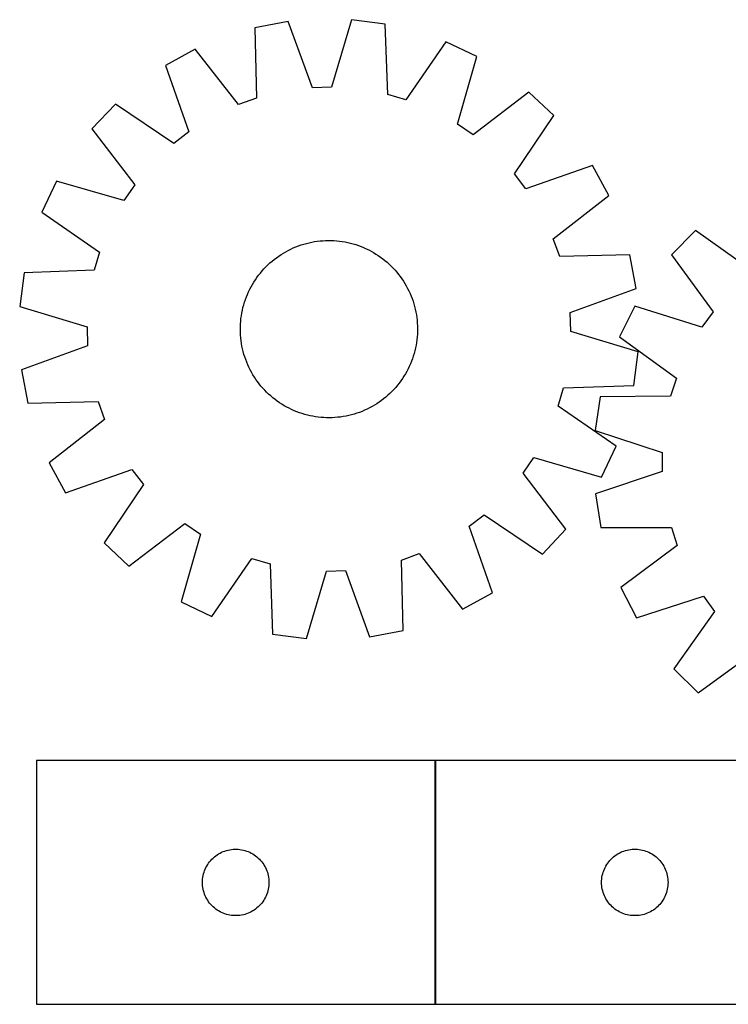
# Model space of a CAD drawing. Header units: millimetres. Extents: x 7 to 1493, y 7 to 451.
# Tile 5 of 6: x 875 to 1195, y 7 to 451. Entities that reach past the tile are written whole.
import ezdxf

# ---------------------------------------------------------------- set-up
doc = ezdxf.new("R2010")
doc.units = ezdxf.units.MM
doc.layers.add('COMMON', color=5, linetype='CONTINUOUS', true_color=0x0000ff)
doc.layers.add('CUT', color=7, linetype='CONTINUOUS', true_color=0x000000)

msp = doc.modelspace()

# ---------------------------------------------------------------- linework, layer by layer
at = {"layer": 'COMMON'}
msp.add_line((1063.019474, 116.627503), (1063.019474, 6.627503), dxfattribs=at)
at = {"layer": 'CUT'}
for p, q in [((996.665056, 450.096667), (981.545448, 447.245704)), ((1007.526225, 420.24688), (996.665056, 450.096667)), ((1025.191661, 450.932528), (1016.09689, 420.49801)), ((1040.452259, 448.971739), (1025.191661, 450.932528)), ((1041.557752, 417.226619), (1040.452259, 448.971739)), ((981.545448, 447.245704), (982.30059, 415.490318)), ((1067.840967, 440.951485), (1049.786543, 414.816977)), ((1081.748741, 434.37088), (1067.840967, 440.951485)), ((954.67333, 437.635547), (941.174724, 430.251904)), ((974.227007, 412.602998), (954.67333, 437.635547)), ((1072.990346, 403.837861), (1081.748741, 434.37088)), ((941.174724, 430.251904), (951.705861, 400.284089)), ((1016.09689, 420.49801), (1007.526225, 420.24688)), ((1105.318556, 418.279589), (1080.071771, 399.003318)), ((1116.512116, 407.723323), (1105.318556, 418.279589)), ((982.30059, 415.490318), (974.227007, 412.602998)), ((1049.786543, 414.816977), (1041.557752, 417.226619)), ((918.587524, 412.80816), (908.031257, 401.6146)), ((944.919658, 395.04321), (918.587524, 412.80816)), ((1098.747166, 381.391188), (1116.512116, 407.723323)), ((908.031257, 401.6146), (927.307528, 376.367815)), ((951.705861, 400.284089), (944.919658, 395.04321)), ((1080.071771, 399.003318), (1072.990346, 403.837861)), ((1133.95586, 385.136122), (1103.988045, 374.604985)), ((1141.339503, 371.637516), (1133.95586, 385.136122)), ((891.939966, 378.044785), (885.359361, 364.137011)), ((922.472986, 369.28639), (891.939966, 378.044785)), ((1103.988045, 374.604985), (1098.747166, 381.391188)), ((927.307528, 376.367815), (922.472986, 369.28639)), ((1116.306954, 352.08384), (1141.339503, 371.637516)), ((885.359361, 364.137011), (911.493869, 346.082587)), ((1180.584728, 355.753739), (1169.764275, 344.81535)), ((1206.485303, 337.365293), (1180.584728, 355.753739)), ((1009.766731, 350.958651), (1011.014917, 351.103697)), ((1011.014917, 351.103697), (1012.267043, 351.209465)), ((1012.267043, 351.209465), (1013.521874, 351.275851)), ((1013.521874, 351.275851), (1014.778171, 351.302788)), ((1014.778171, 351.302788), (1016.034693, 351.290251)), ((1016.034693, 351.290251), (1017.290202, 351.238252)), ((1017.290202, 351.238252), (1018.543459, 351.146842)), ((1018.543459, 351.146842), (1019.793225, 351.016112)), ((1019.793225, 351.016112), (1021.038269, 350.846189)), ((1119.194274, 344.010256), (1116.306954, 352.08384)), ((995.536694, 346.244704), (996.643833, 346.839052)), ((996.643833, 346.839052), (997.769095, 347.398331)), ((997.769095, 347.398331), (998.911369, 347.921989)), ((998.911369, 347.921989), (1000.069528, 348.409508)), ((1000.069528, 348.409508), (1001.242428, 348.860409)), ((1001.242428, 348.860409), (1002.428913, 349.274245)), ((1002.428913, 349.274245), (1003.627812, 349.650608)), ((1003.627812, 349.650608), (1004.83794, 349.989128)), ((1004.83794, 349.989128), (1006.058105, 350.289469)), ((1006.058105, 350.289469), (1007.287101, 350.551336)), ((1007.287101, 350.551336), (1008.523717, 350.77447)), ((1008.523717, 350.77447), (1009.766731, 350.958651)), ((1021.038269, 350.846189), (1022.27736, 350.637243)), ((1022.27736, 350.637243), (1023.509278, 350.38948)), ((1023.509278, 350.38948), (1024.732804, 350.103143)), ((1024.732804, 350.103143), (1025.946733, 349.778515)), ((1025.946733, 349.778515), (1027.149867, 349.415917)), ((1027.149867, 349.415917), (1028.341017, 349.015707)), ((1028.341017, 349.015707), (1029.519008, 348.578279)), ((1029.519008, 348.578279), (1030.682679, 348.104066)), ((1030.682679, 348.104066), (1031.830879, 347.593534)), ((1031.830879, 347.593534), (1032.962477, 347.047189)), ((1032.962477, 347.047189), (1034.076355, 346.465569)), ((911.493869, 346.082587), (909.084227, 337.853796)), ((989.334235, 341.977352), (990.310394, 342.76863)), ((990.310394, 342.76863), (991.310926, 343.528855)), ((991.310926, 343.528855), (992.334843, 344.257278)), ((992.334843, 344.257278), (993.381136, 344.95318)), ((993.381136, 344.95318), (994.448771, 345.615873)), ((994.448771, 345.615873), (995.536694, 346.244704)), ((1034.076355, 346.465569), (1035.171415, 345.849249)), ((1035.171415, 345.849249), (1036.246575, 345.198835)), ((1036.246575, 345.198835), (1037.300775, 344.514971)), ((1037.300775, 344.514971), (1038.332974, 343.798332)), ((1038.332974, 343.798332), (1039.342153, 343.049624)), ((1039.342153, 343.049624), (1040.327317, 342.269586)), ((1040.327317, 342.269586), (1041.287493, 341.458988)), ((1150.94966, 344.765398), (1119.194274, 344.010256)), ((1153.800623, 329.64579), (1150.94966, 344.765398)), ((1169.764275, 344.81535), (1188.432402, 319.115627)), ((909.084227, 337.853796), (877.339107, 336.748303)), ((984.851858, 337.583537), (985.692216, 338.517778)), ((985.692216, 338.517778), (986.561504, 339.425161)), ((986.561504, 339.425161), (987.458865, 340.304792)), ((987.458865, 340.304792), (988.383413, 341.155802)), ((988.383413, 341.155802), (989.334235, 341.977352)), ((1041.287493, 341.458988), (1042.221734, 340.61863)), ((1042.221734, 340.61863), (1043.129117, 339.749342)), ((1043.129117, 339.749342), (1044.008748, 338.851981)), ((1044.008748, 338.851981), (1044.859758, 337.927434)), ((1044.859758, 337.927434), (1045.681308, 336.976611)), ((877.339107, 336.748303), (875.378318, 321.487704)), ((981.112011, 332.542619), (981.795875, 333.596819)), ((981.795875, 333.596819), (982.512514, 334.629018)), ((982.512514, 334.629018), (983.261223, 335.638197)), ((983.261223, 335.638197), (984.04126, 336.623361)), ((984.04126, 336.623361), (984.851858, 337.583537)), ((1045.681308, 336.976611), (1046.472586, 336.000452)), ((1046.472586, 336.000452), (1047.232811, 334.99992)), ((1047.232811, 334.99992), (1047.961234, 333.976003)), ((1047.961234, 333.976003), (1048.657136, 332.929711)), ((978.717312, 328.126923), (979.263657, 329.258521)), ((979.263657, 329.258521), (979.845277, 330.372399)), ((979.845277, 330.372399), (980.461598, 331.467459)), ((980.461598, 331.467459), (981.112011, 332.542619)), ((1048.657136, 332.929711), (1049.319829, 331.862076)), ((1049.319829, 331.862076), (1049.94866, 330.774152)), ((1049.94866, 330.774152), (1050.543008, 329.667013)), ((1050.543008, 329.667013), (1051.102287, 328.541751)), ((1123.950836, 318.784622), (1153.800623, 329.64579)), ((976.894929, 323.445911), (977.295139, 324.637061)), ((977.295139, 324.637061), (977.732567, 325.815052)), ((977.732567, 325.815052), (978.20678, 326.978722)), ((978.20678, 326.978722), (978.717312, 328.126923)), ((1051.102287, 328.541751), (1051.625945, 327.399477)), ((1051.625945, 327.399477), (1052.113464, 326.241318)), ((1052.113464, 326.241318), (1052.564365, 325.068418)), ((1052.564365, 325.068418), (1052.978201, 323.881933)), ((875.378318, 321.487704), (905.812836, 312.392934)), ((975.921367, 319.805321), (976.207704, 321.028848)), ((976.207704, 321.028848), (976.532331, 322.242777)), ((976.532331, 322.242777), (976.894929, 323.445911)), ((1052.978201, 323.881933), (1053.354565, 322.683035)), ((1053.354565, 322.683035), (1053.693084, 321.472906)), ((1053.693084, 321.472906), (1053.993425, 320.252741)), ((1053.993425, 320.252741), (1054.255292, 319.023745)), ((1153.114948, 321.636357), (1146.204234, 307.889627)), ((1183.430201, 312.151623), (1153.114948, 321.636357)), ((975.164004, 314.839503), (975.294735, 316.089269)), ((975.294735, 316.089269), (975.464657, 317.334313)), ((975.464657, 317.334313), (975.673603, 318.573404)), ((975.673603, 318.573404), (975.921367, 319.805321)), ((1054.255292, 319.023745), (1054.478426, 317.787129)), ((1054.478426, 317.787129), (1054.662607, 316.544115)), ((1054.662607, 316.544115), (1054.807653, 315.295929)), ((1124.201966, 310.213956), (1123.950836, 318.784622)), ((1188.432402, 319.115627), (1183.430201, 312.151623)), ((905.812836, 312.392934), (906.063966, 303.822268)), ((975.008058, 311.074214), (975.020595, 312.330737)), ((975.034996, 309.817918), (975.008058, 311.074214)), ((975.020595, 312.330737), (975.072594, 313.586246)), ((975.072594, 313.586246), (975.164004, 314.839503)), ((1054.807653, 315.295929), (1054.913421, 314.043803)), ((1054.913421, 314.043803), (1054.979807, 312.788972)), ((1054.979807, 312.788972), (1055.006744, 311.532676)), ((1055.006744, 311.532676), (1054.994207, 310.276153)), ((975.101381, 308.563087), (975.034996, 309.817918)), ((975.207149, 307.310961), (975.101381, 308.563087)), ((975.352195, 306.062775), (975.207149, 307.310961)), ((1054.850798, 307.767387), (1054.720068, 306.517621)), ((1054.942208, 309.020644), (1054.850798, 307.767387)), ((1054.994207, 310.276153), (1054.942208, 309.020644)), ((1154.636484, 301.119186), (1124.201966, 310.213956)), ((1146.204234, 307.889627), (1171.900329, 289.216507)), ((906.063966, 303.822268), (876.214179, 292.9611)), ((975.536376, 304.819761), (975.352195, 306.062775)), ((975.75951, 303.583145), (975.536376, 304.819761)), ((976.021377, 302.354149), (975.75951, 303.583145)), ((976.321718, 301.133984), (976.021377, 302.354149)), ((1054.093436, 302.801569), (1053.807099, 301.578042)), ((1054.341199, 304.033486), (1054.093436, 302.801569)), ((1054.550146, 305.272577), (1054.341199, 304.033486)), ((1054.720068, 306.517621), (1054.550146, 305.272577)), ((976.660238, 299.923855), (976.321718, 301.133984)), ((977.036601, 298.724957), (976.660238, 299.923855)), ((977.450437, 297.538472), (977.036601, 298.724957)), ((1052.719663, 297.969829), (1052.282235, 296.791838)), ((1053.119873, 299.160979), (1052.719663, 297.969829)), ((1053.482471, 300.364113), (1053.119873, 299.160979)), ((1053.807099, 301.578042), (1053.482471, 300.364113)), ((1152.675695, 285.858588), (1154.636484, 301.119186)), ((977.901338, 296.365572), (977.450437, 297.538472)), ((978.388857, 295.207413), (977.901338, 296.365572)), ((978.912515, 294.065139), (978.388857, 295.207413)), ((979.471794, 292.939877), (978.912515, 294.065139)), ((1050.751145, 293.348369), (1050.169525, 292.234491)), ((1051.297491, 294.479967), (1050.751145, 293.348369)), ((1051.808022, 295.628168), (1051.297491, 294.479967)), ((1052.282235, 296.791838), (1051.808022, 295.628168)), ((876.214179, 292.9611), (879.065142, 277.841492)), ((980.066142, 291.832738), (979.471794, 292.939877)), ((980.694973, 290.744814), (980.066142, 291.832738)), ((981.357667, 289.677179), (980.694973, 290.744814)), ((982.053568, 288.630887), (981.357667, 289.677179)), ((1048.218927, 289.010071), (1047.502288, 287.977872)), ((1048.902791, 290.064271), (1048.218927, 289.010071)), ((1049.553205, 291.139431), (1048.902791, 290.064271)), ((1050.169525, 292.234491), (1049.553205, 291.139431)), ((1171.900329, 289.216507), (1169.294949, 281.04758)), ((982.781991, 287.60697), (982.053568, 288.630887)), ((983.542217, 286.606438), (982.781991, 287.60697)), ((984.333495, 285.630279), (983.542217, 286.606438)), ((985.155044, 284.679456), (984.333495, 285.630279)), ((986.006054, 283.754909), (985.155044, 284.679456)), ((1045.162944, 285.023353), (1044.322586, 284.089112)), ((1045.973542, 285.983529), (1045.162944, 285.023353)), ((1046.75358, 286.968693), (1045.973542, 285.983529)), ((1047.502288, 287.977872), (1046.75358, 286.968693)), ((1118.520933, 276.524303), (1120.930575, 284.753094)), ((1120.930575, 284.753094), (1152.675695, 285.858588)), ((986.885685, 282.857548), (986.006054, 283.754909)), ((987.793068, 281.98826), (986.885685, 282.857548)), ((988.727309, 281.147902), (987.793068, 281.98826)), ((989.687485, 280.337304), (988.727309, 281.147902)), ((990.672649, 279.557267), (989.687485, 280.337304)), ((1040.680567, 280.629538), (1039.704408, 279.838261)), ((1041.63139, 281.451088), (1040.680567, 280.629538)), ((1042.555938, 282.302098), (1041.63139, 281.451088)), ((1043.453298, 283.181729), (1042.555938, 282.302098)), ((1044.322586, 284.089112), (1043.453298, 283.181729)), ((1137.532486, 280.70017), (1135.20798, 265.490725)), ((1169.294949, 281.04758), (1137.532486, 280.70017)), ((879.065142, 277.841492), (910.820528, 278.596634)), ((910.820528, 278.596634), (913.707848, 270.52305)), ((991.681828, 278.808558), (990.672649, 279.557267)), ((992.714027, 278.091919), (991.681828, 278.808558)), ((993.768227, 277.408055), (992.714027, 278.091919)), ((994.843387, 276.757641), (993.768227, 277.408055)), ((995.938447, 276.141321), (994.843387, 276.757641)), ((997.052325, 275.559701), (995.938447, 276.141321)), ((998.183923, 275.013356), (997.052325, 275.559701)), ((1033.370969, 275.767838), (1032.245707, 275.208559)), ((1034.478108, 276.362186), (1033.370969, 275.767838)), ((1035.566032, 276.991017), (1034.478108, 276.362186)), ((1036.633667, 277.65371), (1035.566032, 276.991017)), ((1037.679959, 278.349612), (1036.633667, 277.65371)), ((1038.703877, 279.078035), (1037.679959, 278.349612)), ((1039.704408, 279.838261), (1038.703877, 279.078035)), ((1144.655441, 258.469879), (1118.520933, 276.524303)), ((999.332124, 274.502824), (998.183923, 275.013356)), ((1000.495794, 274.028611), (999.332124, 274.502824)), ((1001.673785, 273.591183), (1000.495794, 274.028611)), ((1002.864935, 273.190973), (1001.673785, 273.591183)), ((1004.068069, 272.828375), (1002.864935, 273.190973)), ((1005.281998, 272.503747), (1004.068069, 272.828375)), ((1006.505525, 272.21741), (1005.281998, 272.503747)), ((1007.737442, 271.969647), (1006.505525, 272.21741)), ((1008.976534, 271.760701), (1007.737442, 271.969647)), ((1010.221577, 271.590778), (1008.976534, 271.760701)), ((1011.471344, 271.460048), (1010.221577, 271.590778)), ((1012.7246, 271.368638), (1011.471344, 271.460048)), ((1013.980109, 271.316639), (1012.7246, 271.368638)), ((1015.236632, 271.304102), (1013.980109, 271.316639)), ((1016.492928, 271.331039), (1015.236632, 271.304102)), ((1017.747759, 271.397425), (1016.492928, 271.331039)), ((1018.999885, 271.503193), (1017.747759, 271.397425)), ((1020.248071, 271.648239), (1018.999885, 271.503193)), ((1021.491085, 271.83242), (1020.248071, 271.648239)), ((1022.727701, 272.055554), (1021.491085, 271.83242)), ((1023.956697, 272.317421), (1022.727701, 272.055554)), ((1025.176862, 272.617762), (1023.956697, 272.317421)), ((1026.386991, 272.956282), (1025.176862, 272.617762)), ((1027.585889, 273.332645), (1026.386991, 272.956282)), ((1028.772374, 273.746481), (1027.585889, 273.332645)), ((1029.945275, 274.197382), (1028.772374, 273.746481)), ((1031.103433, 274.684901), (1029.945275, 274.197382)), ((1032.245707, 275.208559), (1031.103433, 274.684901)), ((913.707848, 270.52305), (888.6753, 250.969374)), ((1135.20798, 265.490725), (1165.41673, 255.672062)), ((1138.074836, 244.562105), (1144.655441, 258.469879)), ((1102.707274, 246.239075), (1107.541817, 253.3205)), ((1107.541817, 253.3205), (1138.074836, 244.562105)), ((1165.41673, 255.672062), (1165.463204, 247.097844)), ((888.6753, 250.969374), (896.058942, 237.470768)), ((896.058942, 237.470768), (926.026757, 248.001905)), ((926.026757, 248.001905), (931.267636, 241.215702)), ((1121.983545, 220.99229), (1102.707274, 246.239075)), ((1165.463204, 247.097844), (1135.362662, 236.952296)), ((931.267636, 241.215702), (913.502686, 214.883567)), ((1135.362662, 236.952296), (1137.851902, 221.768942)), ((1078.308941, 222.322801), (1085.095144, 227.56368)), ((1085.095144, 227.56368), (1111.427279, 209.79873)), ((924.696246, 204.327301), (949.943031, 223.603572)), ((949.943031, 223.603572), (957.024456, 218.76903)), ((1088.840078, 192.354986), (1078.308941, 222.322801)), ((957.024456, 218.76903), (948.266061, 188.23601)), ((1111.427279, 209.79873), (1121.983545, 220.99229)), ((1137.851902, 221.768942), (1169.616264, 221.765856)), ((1169.616264, 221.765856), (1172.310042, 213.625652)), ((913.502686, 214.883567), (924.696246, 204.327301)), ((1172.310042, 213.625652), (1146.817872, 194.675084)), ((1047.714212, 207.116572), (1055.787796, 210.003892)), ((1055.787796, 210.003892), (1075.341472, 184.971343)), ((962.173835, 181.655405), (980.228259, 207.789913)), ((980.228259, 207.789913), (988.45705, 205.380271)), ((988.45705, 205.380271), (989.562544, 173.635151)), ((1048.469354, 175.361186), (1047.714212, 207.116572)), ((1004.823142, 171.674362), (1013.917912, 202.10888)), ((1013.917912, 202.10888), (1022.488578, 202.36001)), ((1022.488578, 202.36001), (1033.349746, 172.510223)), ((1075.341472, 184.971343), (1088.840078, 192.354986)), ((1146.817872, 194.675084), (1153.877195, 181.004073)), ((948.266061, 188.23601), (962.173835, 181.655405)), ((1153.877195, 181.004073), (1184.087852, 190.816866)), ((1184.087852, 190.816866), (1189.165249, 183.907495)), ((1189.165249, 183.907495), (1170.776802, 158.00692)), ((989.562544, 173.635151), (1004.823142, 171.674362)), ((1033.349746, 172.510223), (1048.469354, 175.361186)), ((1181.715191, 147.186467), (1207.414914, 165.854594)), ((1170.776802, 158.00692), (1181.715191, 147.186467)), ((1062.919474, 116.627503), (882.919474, 116.627503)), ((882.919474, 116.627503), (882.919474, 6.627503)), ((1062.919474, 6.627503), (1062.919474, 116.627503)), ((1243.119475, 116.627503), (1063.119475, 116.627503)), ((1063.119475, 116.627503), (1063.119475, 6.627503)), ((967.268556, 75.522363), (967.991338, 75.794842)), ((967.991338, 75.794842), (968.727189, 76.029751)), ((968.727189, 76.029751), (969.474158, 76.226469)), ((969.474158, 76.226469), (970.230263, 76.384473)), ((970.230263, 76.384473), (970.993499, 76.503343)), ((970.993499, 76.503343), (971.761842, 76.582766)), ((971.761842, 76.582766), (972.533255, 76.62253)), ((972.533255, 76.62253), (973.305693, 76.62253)), ((973.305693, 76.62253), (974.077106, 76.582766)), ((974.077106, 76.582766), (974.845449, 76.503343)), ((974.845449, 76.503343), (975.608685, 76.384473)), ((975.608685, 76.384473), (976.36479, 76.226469)), ((976.36479, 76.226469), (977.111759, 76.029751)), ((977.111759, 76.029751), (977.84761, 75.794842)), ((977.84761, 75.794842), (978.570392, 75.522363)), ((1147.468557, 75.522363), (1148.191339, 75.794842)), ((1148.191339, 75.794842), (1148.92719, 76.029751)), ((1148.92719, 76.029751), (1149.674159, 76.226469)), ((1149.674159, 76.226469), (1150.430264, 76.384473)), ((1150.430264, 76.384473), (1151.1935, 76.503343)), ((1151.1935, 76.503343), (1151.961843, 76.582766)), ((1151.961843, 76.582766), (1152.733256, 76.62253)), ((1152.733256, 76.62253), (1153.505694, 76.62253)), ((1153.505694, 76.62253), (1154.277107, 76.582766)), ((1154.277107, 76.582766), (1155.04545, 76.503343)), ((1155.04545, 76.503343), (1155.808686, 76.384473)), ((1155.808686, 76.384473), (1156.564791, 76.226469)), ((1156.564791, 76.226469), (1157.31176, 76.029751)), ((1157.31176, 76.029751), (1158.047611, 75.794842)), ((1158.047611, 75.794842), (1158.770393, 75.522363)), ((961.157677, 70.936646), (961.652495, 71.529785)), ((961.652495, 71.529785), (962.177191, 72.096666)), ((962.177191, 72.096666), (962.730374, 72.635784)), ((962.730374, 72.635784), (963.310576, 73.14571)), ((963.310576, 73.14571), (963.91626, 73.625092)), ((963.91626, 73.625092), (964.545818, 74.072659)), ((964.545818, 74.072659), (965.197582, 74.487223)), ((965.197582, 74.487223), (965.869823, 74.867685)), ((965.869823, 74.867685), (966.560758, 75.213037)), ((966.560758, 75.213037), (967.268556, 75.522363)), ((978.570392, 75.522363), (979.27819, 75.213037)), ((979.27819, 75.213037), (979.969125, 74.867685)), ((979.969125, 74.867685), (980.641366, 74.487223)), ((980.641366, 74.487223), (981.29313, 74.072659)), ((981.29313, 74.072659), (981.922688, 73.625092)), ((981.922688, 73.625092), (982.528372, 73.14571)), ((982.528372, 73.14571), (983.108574, 72.635784)), ((983.108574, 72.635784), (983.661757, 72.096666)), ((983.661757, 72.096666), (984.186453, 71.529785)), ((984.186453, 71.529785), (984.681271, 70.936646)), ((1141.357678, 70.936646), (1141.852496, 71.529785)), ((1141.852496, 71.529785), (1142.377192, 72.096666)), ((1142.377192, 72.096666), (1142.930375, 72.635784)), ((1142.930375, 72.635784), (1143.510577, 73.14571)), ((1143.510577, 73.14571), (1144.116261, 73.625092)), ((1144.116261, 73.625092), (1144.745819, 74.072659)), ((1144.745819, 74.072659), (1145.397583, 74.487223)), ((1145.397583, 74.487223), (1146.069824, 74.867685)), ((1146.069824, 74.867685), (1146.760759, 75.213037)), ((1146.760759, 75.213037), (1147.468557, 75.522363)), ((1158.770393, 75.522363), (1159.478191, 75.213037)), ((1159.478191, 75.213037), (1160.169126, 74.867685)), ((1160.169126, 74.867685), (1160.841367, 74.487223)), ((1160.841367, 74.487223), (1161.493131, 74.072659)), ((1161.493131, 74.072659), (1162.122689, 73.625092)), ((1162.122689, 73.625092), (1162.728373, 73.14571)), ((1162.728373, 73.14571), (1163.308575, 72.635784)), ((1163.308575, 72.635784), (1163.861758, 72.096666)), ((1163.861758, 72.096666), (1164.386454, 71.529785)), ((1164.386454, 71.529785), (1164.881272, 70.936646)), ((958.629943, 66.189226), (958.883722, 66.918785)), ((958.883722, 66.918785), (959.17472, 67.634312)), ((959.17472, 67.634312), (959.502168, 68.33391)), ((959.502168, 68.33391), (959.865195, 69.015724)), ((959.865195, 69.015724), (960.262841, 69.677946)), ((960.262841, 69.677946), (960.694049, 70.31882)), ((960.694049, 70.31882), (961.157677, 70.936646)), ((984.681271, 70.936646), (985.144899, 70.31882)), ((985.144899, 70.31882), (985.576107, 69.677946)), ((985.576107, 69.677946), (985.973753, 69.015724)), ((985.973753, 69.015724), (986.33678, 68.33391)), ((986.33678, 68.33391), (986.664228, 67.634312)), ((986.664228, 67.634312), (986.955226, 66.918785)), ((986.955226, 66.918785), (987.209005, 66.189226)), ((1138.829944, 66.189226), (1139.083723, 66.918785)), ((1139.083723, 66.918785), (1139.374721, 67.634312)), ((1139.374721, 67.634312), (1139.702169, 68.33391)), ((1139.702169, 68.33391), (1140.065196, 69.015724)), ((1140.065196, 69.015724), (1140.462842, 69.677946)), ((1140.462842, 69.677946), (1140.89405, 70.31882)), ((1140.89405, 70.31882), (1141.357678, 70.936646)), ((1164.881272, 70.936646), (1165.3449, 70.31882)), ((1165.3449, 70.31882), (1165.776108, 69.677946)), ((1165.776108, 69.677946), (1166.173754, 69.015724)), ((1166.173754, 69.015724), (1166.536781, 68.33391)), ((1166.536781, 68.33391), (1166.864229, 67.634312)), ((1166.864229, 67.634312), (1167.155227, 66.918785)), ((1167.155227, 66.918785), (1167.409006, 66.189226)), ((957.919474, 61.627503), (957.939363, 62.399685)), ((957.939363, 62.399685), (957.998976, 63.169818)), ((957.998976, 63.169818), (958.098156, 63.935862)), ((958.098156, 63.935862), (958.236639, 64.695784)), ((958.236639, 64.695784), (958.414058, 65.44757)), ((958.414058, 65.44757), (958.629943, 66.189226)), ((987.209005, 66.189226), (987.42489, 65.44757)), ((987.42489, 65.44757), (987.602309, 64.695784)), ((987.602309, 64.695784), (987.740792, 63.935862)), ((987.740792, 63.935862), (987.839972, 63.169818)), ((987.839972, 63.169818), (987.899585, 62.399685)), ((987.899585, 62.399685), (987.919474, 61.627503)), ((1138.119475, 61.627503), (1138.139364, 62.399685)), ((1138.139364, 62.399685), (1138.198977, 63.169818)), ((1138.198977, 63.169818), (1138.298157, 63.935862)), ((1138.298157, 63.935862), (1138.43664, 64.695784)), ((1138.43664, 64.695784), (1138.614059, 65.44757)), ((1138.614059, 65.44757), (1138.829944, 66.189226)), ((1167.409006, 66.189226), (1167.624891, 65.44757)), ((1167.624891, 65.44757), (1167.80231, 64.695784)), ((1167.80231, 64.695784), (1167.940793, 63.935862)), ((1167.940793, 63.935862), (1168.039973, 63.169818)), ((1168.039973, 63.169818), (1168.099586, 62.399685)), ((1168.099586, 62.399685), (1168.119475, 61.627503)), ((957.939363, 60.855322), (957.919474, 61.627503)), ((957.998976, 60.085188), (957.939363, 60.855322)), ((958.098156, 59.319145), (957.998976, 60.085188)), ((958.236639, 58.559222), (958.098156, 59.319145)), ((958.414058, 57.807437), (958.236639, 58.559222)), ((958.629943, 57.065781), (958.414058, 57.807437)), ((987.42489, 57.807437), (987.209005, 57.065781)), ((987.602309, 58.559222), (987.42489, 57.807437)), ((987.740792, 59.319145), (987.602309, 58.559222)), ((987.839972, 60.085188), (987.740792, 59.319145)), ((987.899585, 60.855322), (987.839972, 60.085188)), ((987.919474, 61.627503), (987.899585, 60.855322)), ((1138.139364, 60.855322), (1138.119475, 61.627503)), ((1138.198977, 60.085188), (1138.139364, 60.855322)), ((1138.298157, 59.319145), (1138.198977, 60.085188)), ((1138.43664, 58.559222), (1138.298157, 59.319145)), ((1138.614059, 57.807437), (1138.43664, 58.559222)), ((1138.829944, 57.065781), (1138.614059, 57.807437)), ((1167.624891, 57.807437), (1167.409006, 57.065781)), ((1167.80231, 58.559222), (1167.624891, 57.807437)), ((1167.940793, 59.319145), (1167.80231, 58.559222)), ((1168.039973, 60.085188), (1167.940793, 59.319145)), ((1168.099586, 60.855322), (1168.039973, 60.085188)), ((1168.119475, 61.627503), (1168.099586, 60.855322)), ((958.883722, 56.336222), (958.629943, 57.065781)), ((959.17472, 55.620695), (958.883722, 56.336222)), ((959.502168, 54.921096), (959.17472, 55.620695)), ((959.865195, 54.239282), (959.502168, 54.921096)), ((960.262841, 53.57706), (959.865195, 54.239282)), ((960.694049, 52.936187), (960.262841, 53.57706)), ((985.576107, 53.57706), (985.144899, 52.936187)), ((985.973753, 54.239282), (985.576107, 53.57706)), ((986.33678, 54.921096), (985.973753, 54.239282)), ((986.664228, 55.620695), (986.33678, 54.921096)), ((986.955226, 56.336222), (986.664228, 55.620695)), ((987.209005, 57.065781), (986.955226, 56.336222)), ((1139.083723, 56.336222), (1138.829944, 57.065781)), ((1139.374721, 55.620695), (1139.083723, 56.336222)), ((1139.702169, 54.921096), (1139.374721, 55.620695)), ((1140.065196, 54.239282), (1139.702169, 54.921096)), ((1140.462842, 53.57706), (1140.065196, 54.239282)), ((1140.89405, 52.936187), (1140.462842, 53.57706)), ((1165.776108, 53.57706), (1165.3449, 52.936187)), ((1166.173754, 54.239282), (1165.776108, 53.57706)), ((1166.536781, 54.921096), (1166.173754, 54.239282)), ((1166.864229, 55.620695), (1166.536781, 54.921096)), ((1167.155227, 56.336222), (1166.864229, 55.620695)), ((1167.409006, 57.065781), (1167.155227, 56.336222)), ((961.157677, 52.318361), (960.694049, 52.936187)), ((961.652495, 51.725222), (961.157677, 52.318361)), ((962.177191, 51.158341), (961.652495, 51.725222)), ((962.730374, 50.619223), (962.177191, 51.158341)), ((963.310576, 50.109297), (962.730374, 50.619223)), ((963.91626, 49.629915), (963.310576, 50.109297)), ((964.545818, 49.182348), (963.91626, 49.629915)), ((965.197582, 48.767784), (964.545818, 49.182348)), ((981.29313, 49.182348), (980.641366, 48.767784)), ((981.922688, 49.629915), (981.29313, 49.182348)), ((982.528372, 50.109297), (981.922688, 49.629915)), ((983.108574, 50.619223), (982.528372, 50.109297)), ((983.661757, 51.158341), (983.108574, 50.619223)), ((984.186453, 51.725222), (983.661757, 51.158341)), ((984.681271, 52.318361), (984.186453, 51.725222)), ((985.144899, 52.936187), (984.681271, 52.318361)), ((1141.357678, 52.318361), (1140.89405, 52.936187)), ((1141.852496, 51.725222), (1141.357678, 52.318361)), ((1142.377192, 51.158341), (1141.852496, 51.725222)), ((1142.930375, 50.619223), (1142.377192, 51.158341)), ((1143.510577, 50.109297), (1142.930375, 50.619223)), ((1144.116261, 49.629915), (1143.510577, 50.109297)), ((1144.745819, 49.182348), (1144.116261, 49.629915)), ((1145.397583, 48.767784), (1144.745819, 49.182348)), ((1161.493131, 49.182348), (1160.841367, 48.767784)), ((1162.122689, 49.629915), (1161.493131, 49.182348)), ((1162.728373, 50.109297), (1162.122689, 49.629915)), ((1163.308575, 50.619223), (1162.728373, 50.109297)), ((1163.861758, 51.158341), (1163.308575, 50.619223)), ((1164.386454, 51.725222), (1163.861758, 51.158341)), ((1164.881272, 52.318361), (1164.386454, 51.725222)), ((1165.3449, 52.936187), (1164.881272, 52.318361)), ((965.869823, 48.387321), (965.197582, 48.767784)), ((966.560758, 48.041969), (965.869823, 48.387321)), ((967.268556, 47.732644), (966.560758, 48.041969)), ((967.991338, 47.460165), (967.268556, 47.732644)), ((968.727189, 47.225255), (967.991338, 47.460165)), ((969.474158, 47.028538), (968.727189, 47.225255)), ((970.230263, 46.870534), (969.474158, 47.028538)), ((970.993499, 46.751663), (970.230263, 46.870534)), ((971.761842, 46.67224), (970.993499, 46.751663)), ((972.533255, 46.632476), (971.761842, 46.67224)), ((973.305693, 46.632476), (972.533255, 46.632476)), ((974.077106, 46.67224), (973.305693, 46.632476)), ((974.845449, 46.751663), (974.077106, 46.67224)), ((975.608685, 46.870534), (974.845449, 46.751663)), ((976.36479, 47.028538), (975.608685, 46.870534)), ((977.111759, 47.225255), (976.36479, 47.028538)), ((977.84761, 47.460165), (977.111759, 47.225255)), ((978.570392, 47.732644), (977.84761, 47.460165)), ((979.27819, 48.041969), (978.570392, 47.732644)), ((979.969125, 48.387321), (979.27819, 48.041969)), ((980.641366, 48.767784), (979.969125, 48.387321)), ((1146.069824, 48.387321), (1145.397583, 48.767784)), ((1146.760759, 48.041969), (1146.069824, 48.387321)), ((1147.468557, 47.732644), (1146.760759, 48.041969)), ((1148.191339, 47.460165), (1147.468557, 47.732644)), ((1148.92719, 47.225255), (1148.191339, 47.460165)), ((1149.674159, 47.028538), (1148.92719, 47.225255)), ((1150.430264, 46.870534), (1149.674159, 47.028538)), ((1151.1935, 46.751663), (1150.430264, 46.870534)), ((1151.961843, 46.67224), (1151.1935, 46.751663)), ((1152.733256, 46.632476), (1151.961843, 46.67224)), ((1153.505694, 46.632476), (1152.733256, 46.632476)), ((1154.277107, 46.67224), (1153.505694, 46.632476)), ((1155.04545, 46.751663), (1154.277107, 46.67224)), ((1155.808686, 46.870534), (1155.04545, 46.751663)), ((1156.564791, 47.028538), (1155.808686, 46.870534)), ((1157.31176, 47.225255), (1156.564791, 47.028538)), ((1158.047611, 47.460165), (1157.31176, 47.225255)), ((1158.770393, 47.732644), (1158.047611, 47.460165)), ((1159.478191, 48.041969), (1158.770393, 47.732644)), ((1160.169126, 48.387321), (1159.478191, 48.041969)), ((1160.841367, 48.767784), (1160.169126, 48.387321)), ((882.919474, 6.627503), (1062.919474, 6.627503)), ((1063.119475, 6.627503), (1243.119475, 6.627503))]:
    msp.add_line(p, q, dxfattribs=at)

doc.saveas('drawing.dxf')
